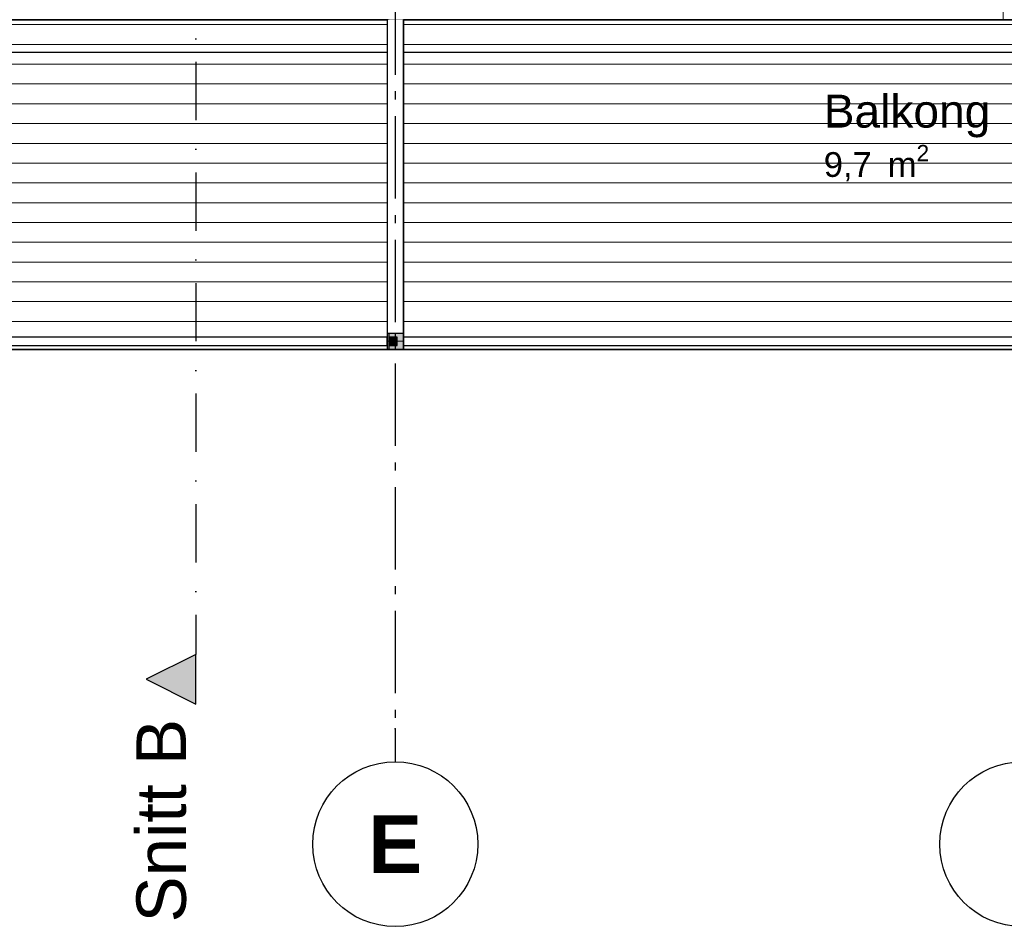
# Model space of a CAD drawing. Header units: millimetres. Extents: x 159314 to 204670, y 149478 to 189280.
# Tile 18 of 43: x 188382 to 194350, y 149478 to 154988. Entities that reach past the tile are written whole.
import ezdxf
from ezdxf.enums import TextEntityAlignment as Align

# ---------------------------------------------------------------- set-up
doc = ezdxf.new("R2010")
doc.units = ezdxf.units.MM
doc.header["$LTSCALE"] = 0.5
doc.header["$MEASUREMENT"] = 0
doc.set_wipeout_variables(frame=1)
for name, pattern in [('Akselinje', [1500, 1000, -200, 100, -200]), ('PLINE', [0]), ('Prikk & stiplet', [1340.555525, 705.555534, -352.777767, 0, -282.222223]), ('Wipeout_Contour', [2000, 0, -2000])]:
    doc.linetypes.add(name, pattern=pattern)
for name, color, linetype in [('23-- Yttervegger (Skravur)(Nye konstruksjoner)', 7, 'Continuous'), ('231- Bærende yttervegger (Skravur)(Nye konstruksjoner)', 7, 'Continuous'), ('231- Bærende yttervegger(Nye konstruksjoner)', 7, 'Continuous'), ('244- Vinduer_ dører_ foldevegger(Nye konstruksjoner)', 7, 'Continuous'), ('25-- Dekker(Nye konstruksjoner)', 7, 'Continuous'), ('26-- Yttertak(Nye konstruksjoner)', 7, 'Continuous'), ('822- Modullinjer(Nye konstruksjoner)', 7, 'Continuous'), ('852- Snittmarkør', 7, 'Continuous'), ('862- M___Nettoareal(Nye konstruksjoner)', 7, 'Continuous'), ('862- M___Nettoareal(Polylinje)(Nye konstruksjoner)', 7, 'Continuous'), ('862- M___Nettoareal(Tekst)(Nye konstruksjoner)', 7, 'Continuous')]:
    doc.layers.add(name, color=color, linetype=linetype)
for name, color, linetype, lineweight in [('234- Vinduer_ dører_ porter(Nye konstruksjoner)', 7, 'Continuous', 0), ('235- Utvendig kledning og overflate(Nye konstruksjoner)', 7, 'Continuous', 0), ('236- Innvendig kledning og overflate(Nye konstruksjoner)', 7, 'Continuous', 0), ('255- Gulvoverflate(Nye konstruksjoner)', 7, 'Continuous', 0)]:
    doc.layers.add(name, color=color, linetype=linetype, lineweight=lineweight)
doc.styles.add('GENERATED_STYLE_1', font='arial.ttf')
doc.styles.add('GENERATED_STYLE_4', font='arialbd.ttf')

# ---------------------------------------------------------------- blocks, each defined once
blk = doc.blocks.new('Balkong_102_7_1', base_point=(193751.5, 154303.9))
at = {"layer": '862- M___Nettoareal(Polylinje)(Nye konstruksjoner)', "linetype": 'PLINE', "flags": 128}
blk.add_lwpolyline([(190709.1, 152987.7), (195558.9, 152987.7), (195558.9, 154987.7), (190709.1, 154987.7)], close=True, dxfattribs=at)
at = {"layer": '862- M___Nettoareal(Tekst)(Nye konstruksjoner)', "insert": (193255.9, 154228.2), "char_height": 150, "attachment_point": 1, "style": 'GENERATED_STYLE_1'}
blk.add_mtext('\\A1;{\\pql;\\pt0,24100;\\fArial|b0|i0|c0|p0;\\W1.000000;9,7\\fArial|b0|i0|c0|p0;\\W1.000000;\\A1{\\H.66x;\\S^  ;}\\fArial|b0|i0|c0|p0;\\W1.000000; m\\fArial|b0|i0|c0|p0;\\W1.000000;\\A1{\\H.66x;\\S2^  ;}}', dxfattribs=at)
at = {"layer": '862- M___Nettoareal(Tekst)(Nye konstruksjoner)', "style": 'GENERATED_STYLE_1'}
for tag, height, p in [('DUMMY_861', 200, (194247.1, 154578.9)), ('ROOM_NAME', 200, (193255.9, 154533.2)), ('DUMMY_862', 150, (193255.9, 154264.6))]:
    blk.add_attdef(tag, text='', height=height, dxfattribs=at).set_placement(p, align=Align.TOP_LEFT)
blk = doc.blocks.new('Balkong_102_8_1', base_point=(187566.5, 154303.9))
at = {"layer": '862- M___Nettoareal(Polylinje)(Nye konstruksjoner)', "linetype": 'PLINE', "flags": 128}
blk.add_lwpolyline([(190621.4, 152987.7), (190621.4, 154987.7), (185759.1, 154987.7), (185759.1, 152987.7)], close=True, dxfattribs=at)
at = {"layer": '862- M___Nettoareal(Tekst)(Nye konstruksjoner)', "insert": (187070.9, 154228.2), "char_height": 150, "attachment_point": 1, "style": 'GENERATED_STYLE_1'}
blk.add_mtext('\\A1;{\\pql;\\pt0,24100;\\fArial|b0|i0|c0|p0;\\W1.000000;9,7\\fArial|b0|i0|c0|p0;\\W1.000000;\\A1{\\H.66x;\\S^  ;}\\fArial|b0|i0|c0|p0;\\W1.000000; m\\fArial|b0|i0|c0|p0;\\W1.000000;\\A1{\\H.66x;\\S2^  ;}}', dxfattribs=at)
at = {"layer": '862- M___Nettoareal(Tekst)(Nye konstruksjoner)', "style": 'GENERATED_STYLE_1'}
for tag, height, p in [('DUMMY_861', 200, (188062.1, 154578.9)), ('ROOM_NAME', 200, (187070.9, 154533.2)), ('DUMMY_862', 150, (187070.9, 154264.6))]:
    blk.add_attdef(tag, text='', height=height, dxfattribs=at).set_placement(p, align=Align.TOP_LEFT)
blk = doc.blocks.new('Dør[7]_1')
at = {"layer": '23-- Yttervegger (Skravur)(Nye konstruksjoner)', "linetype": 'Continuous'}
for points in [[(194358.9, 155129.7), (194358.9, 155037.7), (194408.9, 155037.7), (194408.9, 155129.7)], [(195448.9, 155037.7), (195448.9, 155129.7), (195398.9, 155129.7), (195398.9, 155037.7)]]:
    blk.add_hatch(color=256, dxfattribs=at).paths.add_polyline_path(points)
at = {"layer": '234- Vinduer_ dører_ porter(Nye konstruksjoner)', "linetype": 'PLINE'}
blk.add_arc((195398.9, 155037.7), 990, 180, 270, dxfattribs=at)
at = {"layer": '235- Utvendig kledning og overflate(Nye konstruksjoner)', "linetype": 'PLINE'}
for p, q in [((194343.9, 155065.7), (194343.9, 155074.7)), ((194343.9, 155065.7), (194343.9, 155074.7)), ((194343.9, 155042.7), (194343.9, 155065.7)), ((194343.9, 155042.7), (194343.9, 155065.7)), ((195463.9, 155065.7), (195463.9, 155074.7)), ((195463.9, 155065.7), (195463.9, 155074.7)), ((195463.9, 155042.7), (195463.9, 155065.7)), ((195463.9, 155042.7), (195463.9, 155065.7)), ((194343.9, 155037.7), (194343.9, 155042.7)), ((194343.9, 155037.7), (194343.9, 155042.7)), ((194343.9, 155006.7), (194343.9, 155037.7)), ((194343.9, 154987.7), (194343.9, 155006.7)), ((195463.9, 155037.7), (195463.9, 155042.7)), ((195463.9, 155037.7), (195463.9, 155042.7)), ((195463.9, 155006.7), (195463.9, 155037.7)), ((195463.9, 154987.7), (195463.9, 155006.7))]:
    blk.add_line(p, q, dxfattribs=at)
at = {"layer": '236- Innvendig kledning og overflate(Nye konstruksjoner)', "linetype": 'PLINE'}
for p, q in [((194343.9, 155320.7), (194343.9, 155333.7)), ((195463.9, 155320.7), (195463.9, 155333.7))]:
    blk.add_line(p, q, dxfattribs=at)
at = {"layer": '244- Vinduer_ dører_ foldevegger(Nye konstruksjoner)', "linetype": 'PLINE'}
for p, q in [((194343.9, 155333.7), (195463.9, 155333.7)), ((194343.9, 155272.7), (194343.9, 155320.7)), ((195463.9, 155272.7), (195463.9, 155320.7)), ((194343.9, 155129.7), (194343.9, 155272.7)), ((195463.9, 155129.7), (195463.9, 155272.7)), ((194358.9, 155129.7), (194343.9, 155129.7)), ((194343.9, 155037.7), (194343.9, 155129.7)), ((194343.9, 155074.7), (194343.9, 155129.7)), ((194343.9, 155074.7), (194343.9, 155129.7)), ((194358.9, 155129.7), (194408.9, 155129.7)), ((194358.9, 155037.7), (194358.9, 155129.7)), ((195398.9, 155129.7), (194408.9, 155129.7)), ((194408.9, 155129.7), (194408.9, 155037.7)), ((195398.9, 155037.7), (195398.9, 155129.7)), ((195398.9, 155129.7), (195448.9, 155129.7)), ((195448.9, 155129.7), (195463.9, 155129.7)), ((195448.9, 155129.7), (195448.9, 155037.7)), ((195463.9, 155037.7), (195463.9, 155129.7)), ((195463.9, 155074.7), (195463.9, 155129.7)), ((195463.9, 155074.7), (195463.9, 155129.7)), ((194358.9, 155037.7), (194343.9, 155037.7)), ((194408.9, 155037.7), (194358.9, 155037.7)), ((194408.9, 155037.7), (195398.9, 155037.7)), ((195448.9, 155037.7), (195398.9, 155037.7)), ((195398.9, 155037.7), (195398.9, 154047.7)), ((195448.9, 155037.7), (195463.9, 155037.7)), ((194343.9, 154987.7), (195463.9, 154987.7))]:
    blk.add_line(p, q, dxfattribs=at)
blk = doc.blocks.new('Standard grid marker[146]_1', base_point=(190658.9, 163603.2))
at = {"layer": '822- Modullinjer(Nye konstruksjoner)', "linetype": 'Akselinje'}
for p, q in [((190658.9, 163403.2), (190658.9, 150687.7)), ((190658.9, 150687.7), (190658.9, 150487.7))]:
    blk.add_line(p, q, dxfattribs=at)
at = {"layer": '822- Modullinjer(Nye konstruksjoner)', "linetype": 'PLINE'}
blk.add_circle((190658.9, 149987.7), 500, dxfattribs=at)
at = {"layer": '822- Modullinjer(Nye konstruksjoner)', "linetype": 'Akselinje'}
blk.add_point((190658.9, 150687.7), dxfattribs=at)
blk.add_point((190658.9, 150687.7), dxfattribs=at)
at = {"layer": '822- Modullinjer(Nye konstruksjoner)', "style": 'GENERATED_STYLE_4'}
blk.add_attdef('AC_MarkerText_1', text='', height=350, rotation=360, dxfattribs=at).set_placement((190658.9, 150162.7), align=Align.TOP_CENTER)
blk = doc.blocks.new('Standard grid marker[156]_1', base_point=(194458.9, 188279.7))
at = {"layer": '822- Modullinjer(Nye konstruksjoner)', "linetype": 'PLINE'}
blk.add_circle((194458.9, 149987.7), 500, dxfattribs=at)
at = {"layer": '822- Modullinjer(Nye konstruksjoner)', "style": 'GENERATED_STYLE_4'}
for tag, p in [('AC_MarkerText_1_0', (194458.9, 188954.7)), ('AC_MarkerText_1_1', (194458.9, 150162.7))]:
    blk.add_attdef(tag, text='', height=350, rotation=360, dxfattribs=at).set_placement(p, align=Align.TOP_CENTER)

msp = doc.modelspace()

# ---------------------------------------------------------------- hatches: boundary and pattern name
at = {"layer": '231- Bærende yttervegger (Skravur)(Nye konstruksjoner)', "linetype": 'Continuous'}
for points in [[(190633.9, 154985.7), (190633.9, 153087.7), (190683.9, 153087.7), (190683.9, 154985.7)], [(190608.9, 153087.7), (190608.9, 152987.7), (190708.9, 152987.7), (190708.9, 153087.7)], [(188457.1, 153062.7), (188407.1, 153062.7), (188407.1, 153012.7), (188457.1, 153012.7)], [(188557.1, 153062.7), (188507.1, 153062.7), (188507.1, 153012.7), (188557.1, 153012.7)], [(188657.1, 153062.7), (188607.1, 153062.7), (188607.1, 153012.7), (188657.1, 153012.7)], [(188757.1, 153062.7), (188707.1, 153062.7), (188707.1, 153012.7), (188757.1, 153012.7)], [(188857.1, 153062.7), (188807.1, 153062.7), (188807.1, 153012.7), (188857.1, 153012.7)], [(188957.1, 153062.7), (188907.1, 153062.7), (188907.1, 153012.7), (188957.1, 153012.7)], [(189057.1, 153062.7), (189007.1, 153062.7), (189007.1, 153012.7), (189057.1, 153012.7)], [(189157.1, 153062.7), (189107.1, 153062.7), (189107.1, 153012.7), (189157.1, 153012.7)], [(189257.1, 153062.7), (189207.1, 153062.7), (189207.1, 153012.7), (189257.1, 153012.7)], [(189357.1, 153062.7), (189307.1, 153062.7), (189307.1, 153012.7), (189357.1, 153012.7)], [(189457.1, 153062.7), (189407.1, 153062.7), (189407.1, 153012.7), (189457.1, 153012.7)], [(189557.1, 153062.7), (189507.1, 153062.7), (189507.1, 153012.7), (189557.1, 153012.7)], [(189666.1, 153062.7), (189616.1, 153062.7), (189616.1, 153012.7), (189666.1, 153012.7)], [(189766.1, 153062.7), (189716.1, 153062.7), (189716.1, 153012.7), (189766.1, 153012.7)], [(189866.1, 153062.7), (189816.1, 153062.7), (189816.1, 153012.7), (189866.1, 153012.7)], [(189966.1, 153062.7), (189916.1, 153062.7), (189916.1, 153012.7), (189966.1, 153012.7)], [(190066.1, 153062.7), (190016.1, 153062.7), (190016.1, 153012.7), (190066.1, 153012.7)], [(190166.1, 153062.7), (190116.1, 153062.7), (190116.1, 153012.7), (190166.1, 153012.7)], [(190266.1, 153062.7), (190216.1, 153062.7), (190216.1, 153012.7), (190266.1, 153012.7)], [(190361.8, 153062.7), (190311.8, 153062.7), (190311.8, 153012.7), (190361.8, 153012.7)], [(190470.9, 153062.7), (190420.9, 153062.7), (190420.9, 153012.7), (190470.9, 153012.7)], [(190570.9, 153062.7), (190520.9, 153062.7), (190520.9, 153012.7), (190570.9, 153012.7)], [(190670.8, 153062.7), (190620.9, 153062.7), (190620.9, 153012.7), (190670.8, 153012.7)], [(190770.8, 153062.7), (190720.8, 153062.7), (190720.8, 153012.7), (190770.8, 153012.7)], [(190870.8, 153062.7), (190820.8, 153062.7), (190820.8, 153012.7), (190870.8, 153012.7)], [(190970.8, 153062.7), (190920.8, 153062.7), (190920.8, 153012.7), (190970.8, 153012.7)], [(191070.8, 153062.7), (191020.8, 153062.7), (191020.8, 153012.7), (191070.8, 153012.7)], [(191170.8, 153062.7), (191120.8, 153062.7), (191120.8, 153012.7), (191170.8, 153012.7)], [(191270.8, 153062.7), (191220.8, 153062.7), (191220.8, 153012.7), (191270.8, 153012.7)], [(191370.8, 153062.7), (191320.8, 153062.7), (191320.8, 153012.7), (191370.8, 153012.7)], [(191470.8, 153062.7), (191420.8, 153062.7), (191420.8, 153012.7), (191470.8, 153012.7)], [(191570.8, 153062.7), (191520.8, 153062.7), (191520.8, 153012.7), (191570.8, 153012.7)], [(191670.8, 153062.7), (191620.8, 153062.7), (191620.8, 153012.7), (191670.8, 153012.7)], [(191770.8, 153062.7), (191720.8, 153062.7), (191720.8, 153012.7), (191770.8, 153012.7)], [(191870.8, 153062.7), (191820.8, 153062.7), (191820.8, 153012.7), (191870.8, 153012.7)], [(191979.9, 153062.7), (191929.9, 153062.7), (191929.9, 153012.7), (191979.9, 153012.7)], [(192079.9, 153062.7), (192029.9, 153062.7), (192029.9, 153012.7), (192079.9, 153012.7)], [(192179.9, 153062.7), (192129.9, 153062.7), (192129.9, 153012.7), (192179.9, 153012.7)], [(192279.9, 153062.7), (192229.9, 153062.7), (192229.9, 153012.7), (192279.9, 153012.7)], [(192379.9, 153062.7), (192329.9, 153062.7), (192329.9, 153012.7), (192379.9, 153012.7)], [(192479.9, 153062.7), (192429.9, 153062.7), (192429.9, 153012.7), (192479.9, 153012.7)], [(192579.9, 153062.7), (192529.9, 153062.7), (192529.9, 153012.7), (192579.9, 153012.7)], [(192688.9, 153062.7), (192638.9, 153062.7), (192638.9, 153012.7), (192688.9, 153012.7)], [(192797.9, 153062.7), (192747.9, 153062.7), (192747.9, 153012.7), (192797.9, 153012.7)], [(192897.9, 153062.7), (192847.9, 153062.7), (192847.9, 153012.7), (192897.9, 153012.7)], [(193006.9, 153062.7), (192956.9, 153062.7), (192956.9, 153012.7), (193006.9, 153012.7)], [(193106.9, 153062.7), (193056.9, 153062.7), (193056.9, 153012.7), (193106.9, 153012.7)], [(193206.9, 153062.7), (193156.9, 153062.7), (193156.9, 153012.7), (193206.9, 153012.7)], [(193306.9, 153062.7), (193256.9, 153062.7), (193256.9, 153012.7), (193306.9, 153012.7)], [(193406.9, 153062.7), (193356.9, 153062.7), (193356.9, 153012.7), (193406.9, 153012.7)], [(193506.9, 153062.7), (193456.9, 153062.7), (193456.9, 153012.7), (193506.9, 153012.7)], [(193606.9, 153062.7), (193556.9, 153062.7), (193556.9, 153012.7), (193606.9, 153012.7)], [(193706.9, 153062.7), (193656.9, 153062.7), (193656.9, 153012.7), (193706.9, 153012.7)], [(193806.9, 153062.7), (193756.9, 153062.7), (193756.9, 153012.7), (193806.9, 153012.7)], [(193906.9, 153062.7), (193856.9, 153062.7), (193856.9, 153012.7), (193906.9, 153012.7)], [(194006.9, 153062.7), (193956.9, 153062.7), (193956.9, 153012.7), (194006.9, 153012.7)], [(194106.9, 153062.7), (194056.9, 153062.7), (194056.9, 153012.7), (194106.9, 153012.7)], [(194206.9, 153062.7), (194156.9, 153062.7), (194156.9, 153012.7), (194206.9, 153012.7)], [(194306.9, 153062.7), (194256.9, 153062.7), (194256.9, 153012.7), (194306.9, 153012.7)]]:
    msp.add_hatch(color=256, dxfattribs=at).paths.add_polyline_path(points)
at = {"layer": '255- Gulvoverflate(Nye konstruksjoner)', "linetype": 'Continuous'}
h = msp.add_hatch(dxfattribs=at)
h.set_pattern_fill('LINJER_120_MM_0001', color=256, style=0, pattern_type=2)
h.set_pattern_definition([(180, (190058.87, 153397.67), (4e-06, 120), [])])
h.paths.add_polyline_path([(190658.9, 152987.7), (190658.9, 154987.7), (185759.1, 154987.7), (185759.1, 152987.7)])
h = msp.add_hatch(dxfattribs=at)
h.set_pattern_fill('LINJER_120_MM_0001', color=256, style=0, pattern_type=2)
h.set_pattern_definition([(180, (194958.87, 153397.67), (4e-06, 120), [])])
h.paths.add_polyline_path([(195558.9, 152987.7), (195558.9, 154987.7), (190659.1, 154987.7), (190659.1, 152987.7)])
at = {"layer": '852- Snittmarkør', "linetype": 'Continuous'}
msp.add_hatch(color=256, dxfattribs=at).paths.add_polyline_path([(189448.9, 150837.7), (189448.9, 151137.7), (189148.9, 150987.7)])

# ---------------------------------------------------------------- linework, layer by layer
at = {"layer": '231- Bærende yttervegger(Nye konstruksjoner)', "linetype": 'PLINE', "flags": 128}
for points in [[(190633.9, 154985.7), (190633.9, 153087.7)], [(190683.9, 154985.7), (190633.9, 154985.7)], [(190683.9, 153087.7), (190683.9, 154985.7)], [(190608.9, 153087.7), (190608.9, 152987.7)], [(190708.9, 153087.7), (190608.9, 153087.7)], [(190708.9, 152987.7), (190708.9, 153087.7)], [(188457.1, 153062.7), (188407.1, 153062.7)], [(188407.1, 153062.7), (188407.1, 153012.7)], [(188457.1, 153012.7), (188457.1, 153062.7)], [(188557.1, 153062.7), (188507.1, 153062.7)], [(188507.1, 153062.7), (188507.1, 153012.7)], [(188557.1, 153012.7), (188557.1, 153062.7)], [(188657.1, 153062.7), (188607.1, 153062.7)], [(188607.1, 153062.7), (188607.1, 153012.7)], [(188657.1, 153012.7), (188657.1, 153062.7)], [(188757.1, 153062.7), (188707.1, 153062.7)], [(188707.1, 153062.7), (188707.1, 153012.7)], [(188757.1, 153012.7), (188757.1, 153062.7)], [(188857.1, 153062.7), (188807.1, 153062.7)], [(188807.1, 153062.7), (188807.1, 153012.7)], [(188857.1, 153012.7), (188857.1, 153062.7)], [(188957.1, 153062.7), (188907.1, 153062.7)], [(188907.1, 153062.7), (188907.1, 153012.7)], [(188957.1, 153012.7), (188957.1, 153062.7)], [(189057.1, 153062.7), (189007.1, 153062.7)], [(189007.1, 153062.7), (189007.1, 153012.7)], [(189057.1, 153012.7), (189057.1, 153062.7)], [(189157.1, 153062.7), (189107.1, 153062.7)], [(189107.1, 153062.7), (189107.1, 153012.7)], [(189157.1, 153012.7), (189157.1, 153062.7)], [(189257.1, 153062.7), (189207.1, 153062.7)], [(189207.1, 153062.7), (189207.1, 153012.7)], [(189257.1, 153012.7), (189257.1, 153062.7)], [(189357.1, 153062.7), (189307.1, 153062.7)], [(189307.1, 153062.7), (189307.1, 153012.7)], [(189357.1, 153012.7), (189357.1, 153062.7)], [(189457.1, 153062.7), (189407.1, 153062.7)], [(189407.1, 153062.7), (189407.1, 153012.7)], [(189457.1, 153012.7), (189457.1, 153062.7)], [(189557.1, 153062.7), (189507.1, 153062.7)], [(189507.1, 153062.7), (189507.1, 153012.7)], [(189557.1, 153012.7), (189557.1, 153062.7)], [(189666.1, 153062.7), (189616.1, 153062.7)], [(189616.1, 153062.7), (189616.1, 153012.7)], [(189666.1, 153012.7), (189666.1, 153062.7)], [(189766.1, 153062.7), (189716.1, 153062.7)], [(189716.1, 153062.7), (189716.1, 153012.7)], [(189766.1, 153012.7), (189766.1, 153062.7)], [(189866.1, 153062.7), (189816.1, 153062.7)], [(189816.1, 153062.7), (189816.1, 153012.7)], [(189866.1, 153012.7), (189866.1, 153062.7)], [(189966.1, 153062.7), (189916.1, 153062.7)], [(189916.1, 153062.7), (189916.1, 153012.7)], [(189966.1, 153012.7), (189966.1, 153062.7)], [(190066.1, 153062.7), (190016.1, 153062.7)], [(190016.1, 153062.7), (190016.1, 153012.7)], [(190066.1, 153012.7), (190066.1, 153062.7)], [(190166.1, 153062.7), (190116.1, 153062.7)], [(190116.1, 153062.7), (190116.1, 153012.7)], [(190166.1, 153012.7), (190166.1, 153062.7)], [(190266.1, 153062.7), (190216.1, 153062.7)], [(190216.1, 153062.7), (190216.1, 153012.7)], [(190266.1, 153012.7), (190266.1, 153062.7)], [(190361.8, 153062.7), (190311.8, 153062.7)], [(190311.8, 153062.7), (190311.8, 153012.7)], [(190361.8, 153012.7), (190361.8, 153062.7)], [(190470.9, 153062.7), (190420.9, 153062.7)], [(190420.9, 153062.7), (190420.9, 153012.7)], [(190470.9, 153012.7), (190470.9, 153062.7)], [(190570.9, 153062.7), (190520.9, 153062.7)], [(190520.9, 153062.7), (190520.9, 153012.7)], [(190570.9, 153012.7), (190570.9, 153062.7)], [(190670.8, 153062.7), (190620.9, 153062.7)], [(190620.9, 153062.7), (190620.9, 153012.7)], [(190670.8, 153012.7), (190670.8, 153062.7)], [(190770.8, 153062.7), (190720.8, 153062.7)], [(190720.8, 153062.7), (190720.8, 153012.7)], [(190770.8, 153012.7), (190770.8, 153062.7)], [(190870.8, 153062.7), (190820.8, 153062.7)], [(190820.8, 153062.7), (190820.8, 153012.7)], [(190870.8, 153012.7), (190870.8, 153062.7)], [(190970.8, 153062.7), (190920.8, 153062.7)], [(190920.8, 153062.7), (190920.8, 153012.7)], [(190970.8, 153012.7), (190970.8, 153062.7)], [(191070.8, 153062.7), (191020.8, 153062.7)], [(191020.8, 153062.7), (191020.8, 153012.7)], [(191070.8, 153012.7), (191070.8, 153062.7)], [(191170.8, 153062.7), (191120.8, 153062.7)], [(191120.8, 153062.7), (191120.8, 153012.7)], [(191170.8, 153012.7), (191170.8, 153062.7)], [(191270.8, 153062.7), (191220.8, 153062.7)], [(191220.8, 153062.7), (191220.8, 153012.7)], [(191270.8, 153012.7), (191270.8, 153062.7)], [(191370.8, 153062.7), (191320.8, 153062.7)], [(191320.8, 153062.7), (191320.8, 153012.7)], [(191370.8, 153012.7), (191370.8, 153062.7)], [(191470.8, 153062.7), (191420.8, 153062.7)], [(191420.8, 153062.7), (191420.8, 153012.7)], [(191470.8, 153012.7), (191470.8, 153062.7)], [(191570.8, 153062.7), (191520.8, 153062.7)], [(191520.8, 153062.7), (191520.8, 153012.7)], [(191570.8, 153012.7), (191570.8, 153062.7)], [(191670.8, 153062.7), (191620.8, 153062.7)], [(191620.8, 153062.7), (191620.8, 153012.7)], [(191670.8, 153012.7), (191670.8, 153062.7)], [(191770.8, 153062.7), (191720.8, 153062.7)], [(191720.8, 153062.7), (191720.8, 153012.7)], [(191770.8, 153012.7), (191770.8, 153062.7)], [(191870.8, 153062.7), (191820.8, 153062.7)], [(191820.8, 153062.7), (191820.8, 153012.7)], [(191870.8, 153012.7), (191870.8, 153062.7)], [(191979.9, 153062.7), (191929.9, 153062.7)], [(191929.9, 153062.7), (191929.9, 153012.7)], [(191979.9, 153012.7), (191979.9, 153062.7)], [(192079.9, 153062.7), (192029.9, 153062.7)], [(192029.9, 153062.7), (192029.9, 153012.7)], [(192079.9, 153012.7), (192079.9, 153062.7)], [(192179.9, 153062.7), (192129.9, 153062.7)], [(192129.9, 153062.7), (192129.9, 153012.7)], [(192179.9, 153012.7), (192179.9, 153062.7)], [(192279.9, 153062.7), (192229.9, 153062.7)], [(192229.9, 153062.7), (192229.9, 153012.7)], [(192279.9, 153012.7), (192279.9, 153062.7)], [(192379.9, 153062.7), (192329.9, 153062.7)], [(192329.9, 153062.7), (192329.9, 153012.7)], [(192379.9, 153012.7), (192379.9, 153062.7)], [(192479.9, 153062.7), (192429.9, 153062.7)], [(192429.9, 153062.7), (192429.9, 153012.7)], [(192479.9, 153012.7), (192479.9, 153062.7)], [(192579.9, 153062.7), (192529.9, 153062.7)], [(192529.9, 153062.7), (192529.9, 153012.7)], [(192579.9, 153012.7), (192579.9, 153062.7)], [(192688.9, 153062.7), (192638.9, 153062.7)], [(192638.9, 153062.7), (192638.9, 153012.7)], [(192688.9, 153012.7), (192688.9, 153062.7)], [(192797.9, 153062.7), (192747.9, 153062.7)], [(192747.9, 153062.7), (192747.9, 153012.7)], [(192797.9, 153012.7), (192797.9, 153062.7)], [(192897.9, 153062.7), (192847.9, 153062.7)], [(192847.9, 153062.7), (192847.9, 153012.7)], [(192897.9, 153012.7), (192897.9, 153062.7)], [(193006.9, 153062.7), (192956.9, 153062.7)], [(192956.9, 153062.7), (192956.9, 153012.7)], [(193006.9, 153012.7), (193006.9, 153062.7)], [(193106.9, 153062.7), (193056.9, 153062.7)], [(193056.9, 153062.7), (193056.9, 153012.7)], [(193106.9, 153012.7), (193106.9, 153062.7)], [(193206.9, 153062.7), (193156.9, 153062.7)], [(193156.9, 153062.7), (193156.9, 153012.7)], [(193206.9, 153012.7), (193206.9, 153062.7)], [(193306.9, 153062.7), (193256.9, 153062.7)], [(193256.9, 153062.7), (193256.9, 153012.7)], [(193306.9, 153012.7), (193306.9, 153062.7)], [(193406.9, 153062.7), (193356.9, 153062.7)], [(193356.9, 153062.7), (193356.9, 153012.7)], [(193406.9, 153012.7), (193406.9, 153062.7)], [(193506.9, 153062.7), (193456.9, 153062.7)], [(193456.9, 153062.7), (193456.9, 153012.7)], [(193506.9, 153012.7), (193506.9, 153062.7)], [(193606.9, 153062.7), (193556.9, 153062.7)], [(193556.9, 153062.7), (193556.9, 153012.7)], [(193606.9, 153012.7), (193606.9, 153062.7)], [(193706.9, 153062.7), (193656.9, 153062.7)], [(193656.9, 153062.7), (193656.9, 153012.7)], [(193706.9, 153012.7), (193706.9, 153062.7)], [(193806.9, 153062.7), (193756.9, 153062.7)], [(193756.9, 153062.7), (193756.9, 153012.7)], [(193806.9, 153012.7), (193806.9, 153062.7)], [(193906.9, 153062.7), (193856.9, 153062.7)], [(193856.9, 153062.7), (193856.9, 153012.7)], [(193906.9, 153012.7), (193906.9, 153062.7)], [(194006.9, 153062.7), (193956.9, 153062.7)], [(193956.9, 153062.7), (193956.9, 153012.7)], [(194006.9, 153012.7), (194006.9, 153062.7)], [(194106.9, 153062.7), (194056.9, 153062.7)], [(194056.9, 153062.7), (194056.9, 153012.7)], [(194106.9, 153012.7), (194106.9, 153062.7)], [(194206.9, 153062.7), (194156.9, 153062.7)], [(194156.9, 153062.7), (194156.9, 153012.7)], [(194206.9, 153012.7), (194206.9, 153062.7)], [(194306.9, 153062.7), (194256.9, 153062.7)], [(194256.9, 153062.7), (194256.9, 153012.7)], [(194306.9, 153012.7), (194306.9, 153062.7)], [(188407.1, 153012.7), (188457.1, 153012.7)], [(188507.1, 153012.7), (188557.1, 153012.7)], [(188607.1, 153012.7), (188657.1, 153012.7)], [(188707.1, 153012.7), (188757.1, 153012.7)], [(188807.1, 153012.7), (188857.1, 153012.7)], [(188907.1, 153012.7), (188957.1, 153012.7)], [(189007.1, 153012.7), (189057.1, 153012.7)], [(189107.1, 153012.7), (189157.1, 153012.7)], [(189207.1, 153012.7), (189257.1, 153012.7)], [(189307.1, 153012.7), (189357.1, 153012.7)], [(189407.1, 153012.7), (189457.1, 153012.7)], [(189507.1, 153012.7), (189557.1, 153012.7)], [(189616.1, 153012.7), (189666.1, 153012.7)], [(189716.1, 153012.7), (189766.1, 153012.7)], [(189816.1, 153012.7), (189866.1, 153012.7)], [(189916.1, 153012.7), (189966.1, 153012.7)], [(190016.1, 153012.7), (190066.1, 153012.7)], [(190116.1, 153012.7), (190166.1, 153012.7)], [(190216.1, 153012.7), (190266.1, 153012.7)], [(190311.8, 153012.7), (190361.8, 153012.7)], [(190420.9, 153012.7), (190470.9, 153012.7)], [(190520.9, 153012.7), (190570.9, 153012.7)], [(190608.9, 152987.7), (190708.9, 152987.7)], [(190620.9, 153012.7), (190670.8, 153012.7)], [(190720.8, 153012.7), (190770.8, 153012.7)], [(190820.8, 153012.7), (190870.8, 153012.7)], [(190920.8, 153012.7), (190970.8, 153012.7)], [(191020.8, 153012.7), (191070.8, 153012.7)], [(191120.8, 153012.7), (191170.8, 153012.7)], [(191220.8, 153012.7), (191270.8, 153012.7)], [(191320.8, 153012.7), (191370.8, 153012.7)], [(191420.8, 153012.7), (191470.8, 153012.7)], [(191520.8, 153012.7), (191570.8, 153012.7)], [(191620.8, 153012.7), (191670.8, 153012.7)], [(191720.8, 153012.7), (191770.8, 153012.7)], [(191820.8, 153012.7), (191870.8, 153012.7)], [(191929.9, 153012.7), (191979.9, 153012.7)], [(192029.9, 153012.7), (192079.9, 153012.7)], [(192129.9, 153012.7), (192179.9, 153012.7)], [(192229.9, 153012.7), (192279.9, 153012.7)], [(192329.9, 153012.7), (192379.9, 153012.7)], [(192429.9, 153012.7), (192479.9, 153012.7)], [(192529.9, 153012.7), (192579.9, 153012.7)], [(192638.9, 153012.7), (192688.9, 153012.7)], [(192747.9, 153012.7), (192797.9, 153012.7)], [(192847.9, 153012.7), (192897.9, 153012.7)], [(192956.9, 153012.7), (193006.9, 153012.7)], [(193056.9, 153012.7), (193106.9, 153012.7)], [(193156.9, 153012.7), (193206.9, 153012.7)], [(193256.9, 153012.7), (193306.9, 153012.7)], [(193356.9, 153012.7), (193406.9, 153012.7)], [(193456.9, 153012.7), (193506.9, 153012.7)], [(193556.9, 153012.7), (193606.9, 153012.7)], [(193656.9, 153012.7), (193706.9, 153012.7)], [(193756.9, 153012.7), (193806.9, 153012.7)], [(193856.9, 153012.7), (193906.9, 153012.7)], [(193956.9, 153012.7), (194006.9, 153012.7)], [(194056.9, 153012.7), (194106.9, 153012.7)], [(194156.9, 153012.7), (194206.9, 153012.7)], [(194256.9, 153012.7), (194306.9, 153012.7)]]:
    msp.add_lwpolyline(points, dxfattribs=at)
at = {"layer": '25-- Dekker(Nye konstruksjoner)', "linetype": 'PLINE', "flags": 128}
for points in [[(190658.9, 152987.7), (185759.1, 152987.7), (185759.1, 154987.7), (190658.9, 154987.7)], [(195558.9, 152987.7), (190659.1, 152987.7), (190659.1, 154987.7), (195558.9, 154987.7)]]:
    msp.add_lwpolyline(points, close=True, dxfattribs=at)
at = {"layer": '26-- Yttertak(Nye konstruksjoner)', "linetype": 'PLINE', "flags": 128}
msp.add_lwpolyline([(198744.9, 154787.7), (182572.9, 154787.7)], dxfattribs=at)
at = {"layer": '852- Snittmarkør', "linetype": 'PLINE', "flags": 128}
msp.add_lwpolyline([(189448.9, 150837.7), (189448.9, 151137.7), (189148.9, 150987.7)], close=True, dxfattribs=at)

# ---------------------------------------------------------------- block references
at = {"layer": '244- Vinduer_ dører_ foldevegger(Nye konstruksjoner)', "linetype": 'PLINE'}
msp.add_blockref('Dør[7]_1', (0, 0), dxfattribs=at)
at = {"layer": '862- M___Nettoareal(Nye konstruksjoner)', "linetype": 'Continuous'}
ref = msp.add_blockref('Balkong_102_8_1', (187566.5, 154303.9), dxfattribs=at)
ref.add_attrib('ROOM_NAME', 'Balkong', dxfattribs={"layer": '862- M___Nettoareal(Tekst)(Nye konstruksjoner)', "color": 7, "height": 200, "style": 'GENERATED_STYLE_1'}).set_placement((187070.9, 154533.2), align=Align.TOP_LEFT)
ref = msp.add_blockref('Balkong_102_7_1', (193751.5, 154303.9), dxfattribs=at)
ref.add_attrib('ROOM_NAME', 'Balkong', dxfattribs={"layer": '862- M___Nettoareal(Tekst)(Nye konstruksjoner)', "color": 7, "height": 200, "style": 'GENERATED_STYLE_1'}).set_placement((193255.9, 154533.2), align=Align.TOP_LEFT)

# ---------------------------------------------------------------- texts
at = {"layer": '852- Snittmarkør', "insert": (189393.9, 150747.7), "char_height": 300, "attachment_point": 9, "rotation": 90, "style": 'GENERATED_STYLE_1'}
msp.add_mtext('\\A1;{\\pqr;\\pt0;\\fArial|b0|i0|c0|p0;\\W1.000000;Snitt B}', dxfattribs=at)

# ---------------------------------------------------------------- next in the draw order: wipeouts: each hides what was drawn before it
at = {"linetype": 'Wipeout_Contour', "ltscale": 970400.395895}
msp.add_wipeout([(185859.1, 153012.7), (190608.9, 153012.7), (190608.9, 153062.7), (185859.1, 153062.7)], dxfattribs=at).dxf.layer = '231- Bærende yttervegger (Skravur)(Nye konstruksjoner)'
at = {"linetype": 'Wipeout_Contour', "ltscale": 985528.341745}
msp.add_wipeout([(195458.9, 153062.7), (190709.1, 153062.7), (190709.1, 153012.7), (195458.9, 153012.7)], dxfattribs=at).dxf.layer = '231- Bærende yttervegger (Skravur)(Nye konstruksjoner)'

# ---------------------------------------------------------------- next in the draw order: linework, layer by layer
at = {"layer": '231- Bærende yttervegger(Nye konstruksjoner)', "linetype": 'PLINE', "flags": 128}
for points in [[(190608.9, 153062.7), (185859.1, 153062.7)], [(190608.9, 153012.7), (190608.9, 153062.7)], [(195458.9, 153062.7), (190709.1, 153062.7)], [(190709.1, 153062.7), (190709.1, 153012.7)], [(185859.1, 153012.7), (190608.9, 153012.7)], [(190709.1, 153012.7), (195458.9, 153012.7)]]:
    msp.add_lwpolyline(points, dxfattribs=at)
at = {"layer": '852- Snittmarkør', "linetype": 'Prikk & stiplet'}
msp.add_line((189448.9, 187579.6), (189448.9, 151137.7), dxfattribs=at)

# ---------------------------------------------------------------- next in the draw order: block references
at = {"layer": '822- Modullinjer(Nye konstruksjoner)', "linetype": 'PLINE'}
msp.add_blockref('Standard grid marker[156]_1', (194458.9, 188279.7), dxfattribs=at)

# ---------------------------------------------------------------- next in the draw order: wipeouts: each hides what was drawn before it
at = {"linetype": 'Wipeout_Contour', "ltscale": 980323.663791}
msp.add_wipeout([(190633.9, 153087.7), (190633.9, 154987.7), (190608.9, 154987.7), (190608.9, 153087.7)], dxfattribs=at).dxf.layer = '231- Bærende yttervegger (Skravur)(Nye konstruksjoner)'

# ---------------------------------------------------------------- next in the draw order: linework, layer by layer
at = {"layer": '231- Bærende yttervegger(Nye konstruksjoner)', "linetype": 'PLINE', "flags": 128}
for points in [[(190608.9, 154987.7), (190608.9, 153087.7)], [(190633.9, 153087.7), (190633.9, 154987.7)], [(190608.9, 153087.7), (190633.9, 153087.7)]]:
    msp.add_lwpolyline(points, dxfattribs=at)

# ---------------------------------------------------------------- next in the draw order: wipeouts: each hides what was drawn before it
at = {"linetype": 'Wipeout_Contour', "ltscale": 980440.3448}
msp.add_wipeout([(190708.9, 153087.7), (190708.9, 154987.7), (190608.9, 154987.7), (190608.9, 153087.7)], dxfattribs=at).dxf.layer = '231- Bærende yttervegger (Skravur)(Nye konstruksjoner)'

# ---------------------------------------------------------------- next in the draw order: linework, layer by layer
at = {"layer": '231- Bærende yttervegger(Nye konstruksjoner)', "linetype": 'PLINE', "flags": 128}
for points in [[(190608.9, 154987.7), (190608.9, 153087.7)], [(190708.9, 153087.7), (190708.9, 154987.7)], [(190608.9, 153087.7), (190708.9, 153087.7)]]:
    msp.add_lwpolyline(points, dxfattribs=at)

# ---------------------------------------------------------------- next in the draw order: block references
at = {"layer": '822- Modullinjer(Nye konstruksjoner)', "linetype": 'PLINE'}
ref = msp.add_blockref('Standard grid marker[146]_1', (190658.9, 163603.2), dxfattribs=at)
ref.add_attrib('AC_MarkerText_1', 'E', dxfattribs={"color": 7, "height": 350, "rotation": 360, "style": 'GENERATED_STYLE_4'}).set_placement((190658.9, 150162.7), align=Align.TOP_CENTER)

doc.saveas('drawing.dxf')
